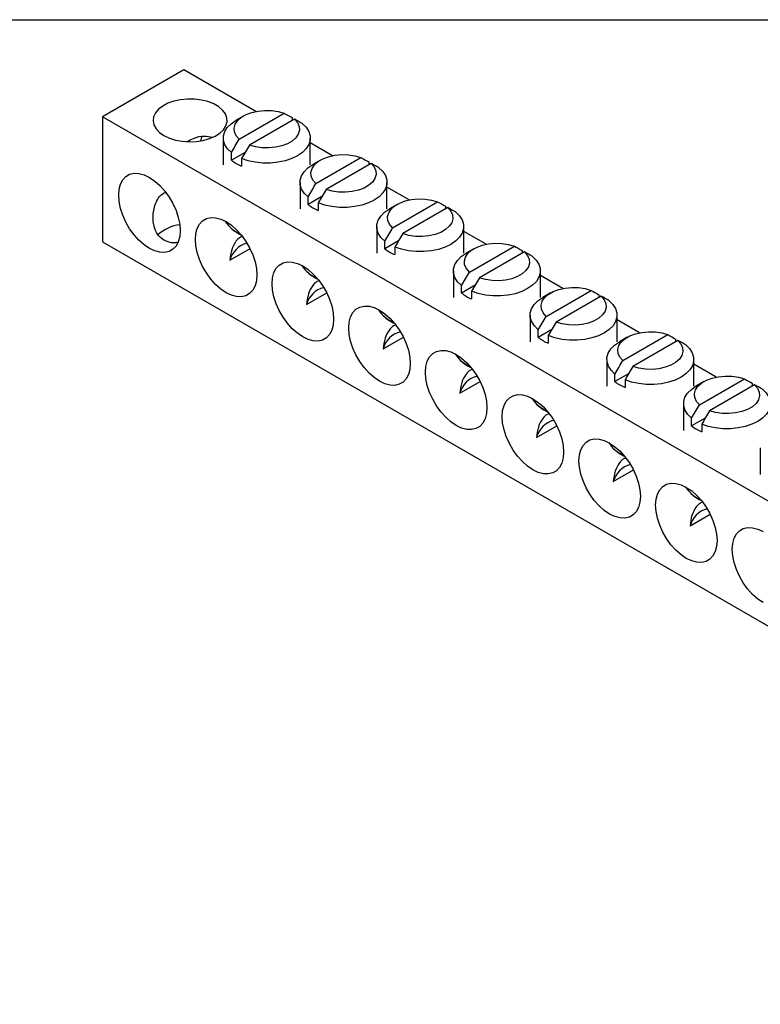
# Model space of a CAD drawing. Header units: inches. Extents: x 0.2 to 10.8, y 0.2 to 8.2.
# Tile 3 of 4: x 6.4 to 8.6, y 5.4 to 8.2. Entities that reach past the tile are written whole.
import ezdxf

# ---------------------------------------------------------------- set-up
doc = ezdxf.new("R2010")
doc.units = ezdxf.units.IN
doc.header["$MEASUREMENT"] = 0
doc.layers.add('TEXT', color=140, linetype='Continuous', lineweight=25)

msp = doc.modelspace()

# ---------------------------------------------------------------- linework, layer by layer
for p, q in [((6.9051, 8.1058), (6.6713, 7.9708)), ((7.1121, 7.9863), (6.9051, 8.1058)), ((10.4685, 5.7787), (6.6713, 7.9708)), ((6.6713, 7.9708), (6.6713, 7.6117)), ((7.0771, 7.9735), (7.055, 7.9608)), ((7.0643, 7.9063), (7.1936, 7.981)), ((7.2226, 7.9642), (7.0933, 7.8896)), ((7.2161, 7.9685), (7.2161, 7.9605)), ((7.0184, 7.9098), (7.0184, 7.8332)), ((7.2684, 7.8332), (7.2684, 7.9098)), ((7.081, 7.8686), (7.0418, 7.8459)), ((7.3326, 7.859), (7.2684, 7.896)), ((7.0418, 7.8459), (7.0418, 7.8678)), ((7.0708, 7.8511), (7.0708, 7.8292)), ((7.2976, 7.8463), (7.2755, 7.8335)), ((7.2848, 7.779), (7.4141, 7.8537)), ((7.4366, 7.8412), (7.4366, 7.8332)), ((7.4431, 7.837), (7.3137, 7.7623)), ((7.2389, 7.7825), (7.2389, 7.7059)), ((7.4889, 7.7059), (7.4889, 7.7825)), ((7.5531, 7.7317), (7.4889, 7.7688)), ((7.3015, 7.7413), (7.2622, 7.7187)), ((7.2622, 7.7187), (7.2622, 7.7405)), ((7.2912, 7.7238), (7.2912, 7.7019)), ((7.5181, 7.719), (7.496, 7.7062)), ((7.5052, 7.6517), (7.6346, 7.7264)), ((7.6636, 7.7097), (7.5342, 7.635)), ((7.6571, 7.7139), (7.6571, 7.7059)), ((7.4594, 7.6552), (7.4594, 7.5786)), ((7.7094, 7.5786), (7.7094, 7.6552)), ((7.522, 7.614), (7.4827, 7.5914)), ((7.7736, 7.6044), (7.7094, 7.6415)), ((6.6713, 7.6117), (10.4685, 5.4196)), ((7.0371, 7.5584), (7.0952, 7.592)), ((7.4827, 7.5914), (7.4827, 7.6132)), ((7.5117, 7.5965), (7.5117, 7.5746)), ((7.7386, 7.5917), (7.7165, 7.5789)), ((7.7257, 7.5244), (7.8551, 7.5991)), ((7.8776, 7.5866), (7.8776, 7.5787)), ((7.8841, 7.5824), (7.7547, 7.5077)), ((7.6799, 7.5279), (7.6799, 7.4514)), ((7.9299, 7.4514), (7.9299, 7.5279)), ((7.9941, 7.4772), (7.9299, 7.5142)), ((7.7425, 7.4868), (7.7032, 7.4641)), ((7.7032, 7.4641), (7.7032, 7.4859)), ((7.2575, 7.4312), (7.3157, 7.4647)), ((7.7322, 7.4692), (7.7322, 7.4474)), ((7.9591, 7.4644), (7.937, 7.4516)), ((7.9462, 7.3972), (8.0756, 7.4719)), ((8.1046, 7.4551), (7.9752, 7.3804)), ((8.0981, 7.4593), (8.0981, 7.4514)), ((7.9004, 7.4006), (7.9004, 7.3241)), ((8.1504, 7.3241), (8.1504, 7.4006)), ((7.9629, 7.3595), (7.9237, 7.3368)), ((8.2145, 7.3499), (8.1504, 7.3869)), ((7.478, 7.3039), (7.5362, 7.3374)), ((7.9237, 7.3368), (7.9237, 7.3587)), ((7.9527, 7.3419), (7.9527, 7.3201)), ((8.1796, 7.3371), (8.1575, 7.3244)), ((8.1667, 7.2699), (8.2961, 7.3446)), ((8.3186, 7.332), (8.3186, 7.3241)), ((8.3251, 7.3278), (8.1957, 7.2531)), ((8.1209, 7.2733), (8.1209, 7.1968)), ((8.3709, 7.1968), (8.3709, 7.2733)), ((8.435, 7.2226), (8.3709, 7.2596)), ((8.1834, 7.2322), (8.1442, 7.2095)), ((8.1442, 7.2095), (8.1442, 7.2314)), ((7.6985, 7.1766), (7.7566, 7.2102)), ((8.1732, 7.2146), (8.1732, 7.1928)), ((8.4001, 7.2098), (8.3779, 7.1971)), ((8.3872, 7.1426), (8.5165, 7.2173)), ((8.5455, 7.2006), (8.4162, 7.1259)), ((8.539, 7.2048), (8.539, 7.1968)), ((8.3414, 7.1461), (8.3414, 7.0695)), ((8.4039, 7.1049), (8.3647, 7.0823)), ((7.919, 7.0493), (7.9771, 7.0829)), ((8.3647, 7.0823), (8.3647, 7.1041)), ((8.3937, 7.0874), (8.3937, 7.0655)), ((8.5618, 7.0188), (8.5618, 6.9422)), ((8.1395, 6.922), (8.1976, 6.9556)), ((8.36, 6.7948), (8.4181, 6.8283))]:
    msp.add_line(p, q)
at = {"flags": 128}
for points in [[(6.8477, 7.917), (6.8633, 7.9096), (6.881, 7.904), (6.9003, 7.9004), (6.9204, 7.899), (6.9406, 7.8999), (6.9602, 7.9029), (6.9784, 7.908), (6.9946, 7.915), (7.0082, 7.9236), (7.0188, 7.9336), (7.0258, 7.9446), (7.0292, 7.9561), (7.0287, 7.9678), (7.0244, 7.9792), (7.0164, 7.99), (7.0051, 7.9996), (6.9908, 8.0079), (6.974, 8.0144), (6.9554, 8.019), (6.9356, 8.0215), (6.9154, 8.0218), (6.8954, 8.0199), (6.8764, 8.0158), (6.8591, 8.0097), (6.8442, 8.0018), (6.832, 7.9925), (6.8232, 7.982), (6.8179, 7.9707), (6.8165, 7.959), (6.8189, 7.9474), (6.8251, 7.9363), (6.8348, 7.926), (6.8477, 7.917)], [(7.0643, 7.9063), (7.0556, 7.9163), (7.0507, 7.9272), (7.0499, 7.9384), (7.053, 7.9495), (7.06, 7.96), (7.0706, 7.9694), (7.0844, 7.9773), (7.1007, 7.9834), (7.1188, 7.9875), (7.138, 7.9893), (7.1574, 7.9888), (7.1762, 7.986), (7.1936, 7.981)], [(7.0418, 7.8678), (7.0306, 7.8787), (7.023, 7.8906), (7.019, 7.903), (7.0189, 7.9157), (7.0226, 7.9282), (7.03, 7.9401), (7.041, 7.9511), (7.055, 7.9608)], [(7.2226, 7.9642), (7.2313, 7.9542), (7.2362, 7.9433), (7.237, 7.9321), (7.2339, 7.921), (7.2269, 7.9106), (7.2163, 7.9012), (7.2025, 7.8932), (7.1862, 7.8871), (7.1681, 7.8831), (7.1489, 7.8812), (7.1295, 7.8818), (7.1107, 7.8846), (7.0933, 7.8896)], [(7.2451, 7.9517), (7.2563, 7.9408), (7.2639, 7.9289), (7.2679, 7.9165), (7.268, 7.9038), (7.2643, 7.8913), (7.2569, 7.8794), (7.2459, 7.8684), (7.2318, 7.8587), (7.215, 7.8506), (7.196, 7.8443), (7.1754, 7.84), (7.1537, 7.8378), (7.1318, 7.8379), (7.1102, 7.8402), (7.0897, 7.8446), (7.0708, 7.8511)], [(6.9536, 7.9016), (6.9568, 7.9125), (6.958, 7.9154)], [(7.2848, 7.779), (7.2761, 7.7891), (7.2712, 7.7999), (7.2703, 7.8111), (7.2735, 7.8222), (7.2805, 7.8327), (7.2911, 7.8421), (7.3049, 7.85), (7.3212, 7.8561), (7.3393, 7.8602), (7.3585, 7.862), (7.3779, 7.8615), (7.3967, 7.8587), (7.4141, 7.8537)], [(7.2622, 7.7405), (7.2511, 7.7514), (7.2434, 7.7633), (7.2395, 7.7757), (7.2394, 7.7884), (7.2431, 7.8009), (7.2505, 7.8128), (7.2615, 7.8238), (7.2755, 7.8335)], [(7.4656, 7.8244), (7.4768, 7.8135), (7.4844, 7.8017), (7.4884, 7.7892), (7.4885, 7.7765), (7.4848, 7.7641), (7.4774, 7.7521), (7.4664, 7.7412), (7.4523, 7.7314), (7.4355, 7.7233), (7.4165, 7.717), (7.3958, 7.7127), (7.3742, 7.7106), (7.3523, 7.7106), (7.3307, 7.7129), (7.3101, 7.7173), (7.2912, 7.7238)], [(7.4431, 7.837), (7.4518, 7.8269), (7.4566, 7.816), (7.4575, 7.8048), (7.4544, 7.7938), (7.4474, 7.7833), (7.4367, 7.7739), (7.423, 7.766), (7.4067, 7.7598), (7.3886, 7.7558), (7.3694, 7.754), (7.35, 7.7545), (7.3312, 7.7573), (7.3137, 7.7623)], [(6.8944, 7.6436), (6.8931, 7.6267), (6.8891, 7.6118), (6.8826, 7.5994), (6.8738, 7.5899), (6.8629, 7.5837), (6.8502, 7.5807), (6.8363, 7.5813), (6.8214, 7.5853), (6.806, 7.5926), (6.7907, 7.603), (6.7758, 7.6162), (6.7618, 7.6318), (6.7492, 7.6492), (6.7383, 7.6681), (6.7295, 7.6878), (6.723, 7.7077), (6.719, 7.7272), (6.7177, 7.7457), (6.719, 7.7626), (6.723, 7.7775), (6.7295, 7.7899), (6.7383, 7.7993), (6.7492, 7.8056), (6.7618, 7.8085), (6.7758, 7.808), (6.7907, 7.804), (6.806, 7.7967), (6.8214, 7.7863), (6.8363, 7.7731), (6.8502, 7.7575), (6.8629, 7.74), (6.8738, 7.7212), (6.8826, 7.7015), (6.8891, 7.6816), (6.8931, 7.6621), (6.8944, 7.6436)], [(7.5052, 7.6517), (7.4966, 7.6618), (7.4917, 7.6726), (7.4908, 7.6839), (7.494, 7.6949), (7.501, 7.7054), (7.5116, 7.7148), (7.5254, 7.7227), (7.5416, 7.7289), (7.5598, 7.7329), (7.579, 7.7347), (7.5984, 7.7342), (7.6172, 7.7314), (7.6346, 7.7264)], [(7.4827, 7.6132), (7.4716, 7.6241), (7.4639, 7.636), (7.46, 7.6485), (7.4598, 7.6611), (7.4636, 7.6736), (7.471, 7.6855), (7.4819, 7.6965), (7.496, 7.7062)], [(7.6636, 7.7097), (7.6722, 7.6996), (7.6771, 7.6888), (7.678, 7.6776), (7.6749, 7.6665), (7.6678, 7.656), (7.6572, 7.6466), (7.6435, 7.6387), (7.6272, 7.6325), (7.6091, 7.6285), (7.5899, 7.6267), (7.5705, 7.6272), (7.5516, 7.63), (7.5342, 7.635)], [(7.1149, 7.5163), (7.1136, 7.4994), (7.1096, 7.4845), (7.1031, 7.4721), (7.0942, 7.4627), (7.0833, 7.4564), (7.0707, 7.4535), (7.0568, 7.454), (7.0419, 7.458), (7.0265, 7.4653), (7.0112, 7.4757), (6.9963, 7.4889), (6.9823, 7.5045), (6.9697, 7.522), (6.9588, 7.5408), (6.95, 7.5605), (6.9435, 7.5804), (6.9395, 7.5999), (6.9381, 7.6184), (6.9395, 7.6353), (6.9435, 7.6502), (6.95, 7.6626), (6.9588, 7.6721), (6.9697, 7.6783), (6.9823, 7.6813), (6.9963, 7.6807), (7.0112, 7.6767), (7.0265, 7.6694), (7.0419, 7.659), (7.0568, 7.6458), (7.0707, 7.6302), (7.0833, 7.6127), (7.0942, 7.5939), (7.1031, 7.5742), (7.1096, 7.5543), (7.1136, 7.5348), (7.1149, 7.5163)], [(7.6861, 7.6972), (7.6972, 7.6862), (7.7049, 7.6744), (7.7089, 7.6619), (7.709, 7.6493), (7.7053, 7.6368), (7.6978, 7.6249), (7.6869, 7.6139), (7.6728, 7.6042), (7.656, 7.596), (7.637, 7.5897), (7.6163, 7.5854), (7.5947, 7.5833), (7.5728, 7.5833), (7.5512, 7.5856), (7.5306, 7.5901), (7.5117, 7.5965)], [(7.7257, 7.5244), (7.7171, 7.5345), (7.7122, 7.5454), (7.7113, 7.5566), (7.7144, 7.5677), (7.7215, 7.5781), (7.7321, 7.5875), (7.7458, 7.5955), (7.7621, 7.6016), (7.7803, 7.6056), (7.7994, 7.6075), (7.8189, 7.6069), (7.8377, 7.6041), (7.8551, 7.5991)], [(7.7032, 7.4859), (7.6921, 7.4969), (7.6844, 7.5087), (7.6804, 7.5212), (7.6803, 7.5338), (7.684, 7.5463), (7.6915, 7.5582), (7.7024, 7.5692), (7.7165, 7.5789)], [(7.9066, 7.5699), (7.9177, 7.559), (7.9254, 7.5471), (7.9294, 7.5346), (7.9295, 7.522), (7.9258, 7.5095), (7.9183, 7.4976), (7.9074, 7.4866), (7.8933, 7.4769), (7.8765, 7.4687), (7.8575, 7.4624), (7.8368, 7.4581), (7.8152, 7.456), (7.7932, 7.4561), (7.7717, 7.4583), (7.7511, 7.4628), (7.7322, 7.4692)], [(7.8841, 7.5824), (7.8927, 7.5723), (7.8976, 7.5615), (7.8985, 7.5503), (7.8954, 7.5392), (7.8883, 7.5287), (7.8777, 7.5193), (7.864, 7.5114), (7.8477, 7.5053), (7.8295, 7.5012), (7.8104, 7.4994), (7.7909, 7.4999), (7.7721, 7.5027), (7.7547, 7.5077)], [(7.3354, 7.389), (7.3341, 7.3721), (7.3301, 7.3572), (7.3236, 7.3449), (7.3147, 7.3354), (7.3038, 7.3291), (7.2912, 7.3262), (7.2772, 7.3267), (7.2624, 7.3307), (7.247, 7.338), (7.2317, 7.3484), (7.2168, 7.3616), (7.2028, 7.3772), (7.1902, 7.3947), (7.1793, 7.4136), (7.1705, 7.4332), (7.164, 7.4531), (7.16, 7.4726), (7.1586, 7.4911), (7.16, 7.508), (7.164, 7.5229), (7.1705, 7.5353), (7.1793, 7.5448), (7.1902, 7.5511), (7.2028, 7.554), (7.2168, 7.5534), (7.2317, 7.5495), (7.247, 7.5421), (7.2624, 7.5317), (7.2772, 7.5185), (7.2912, 7.503), (7.3038, 7.4855), (7.3147, 7.4666), (7.3236, 7.4469), (7.3301, 7.427), (7.3341, 7.4075), (7.3354, 7.389)], [(7.9462, 7.3972), (7.9376, 7.4072), (7.9327, 7.4181), (7.9318, 7.4293), (7.9349, 7.4404), (7.942, 7.4508), (7.9526, 7.4602), (7.9663, 7.4682), (7.9826, 7.4743), (8.0007, 7.4784), (8.0199, 7.4802), (8.0393, 7.4797), (8.0582, 7.4768), (8.0756, 7.4719)], [(7.9237, 7.3587), (7.9126, 7.3696), (7.9049, 7.3814), (7.9009, 7.3939), (7.9008, 7.4066), (7.9045, 7.419), (7.912, 7.431), (7.9229, 7.4419), (7.937, 7.4516)], [(8.1046, 7.4551), (8.1132, 7.4451), (8.1181, 7.4342), (8.119, 7.423), (8.1158, 7.4119), (8.1088, 7.4014), (8.0982, 7.392), (8.0844, 7.3841), (8.0682, 7.378), (8.05, 7.3739), (8.0308, 7.3721), (8.0114, 7.3726), (7.9926, 7.3754), (7.9752, 7.3804)], [(7.5559, 7.2618), (7.5545, 7.2448), (7.5506, 7.2299), (7.544, 7.2176), (7.5352, 7.2081), (7.5243, 7.2018), (7.5117, 7.1989), (7.4977, 7.1994), (7.4828, 7.2034), (7.4675, 7.2107), (7.4521, 7.2211), (7.4373, 7.2343), (7.4233, 7.2499), (7.4107, 7.2674), (7.3998, 7.2863), (7.3909, 7.3059), (7.3844, 7.3258), (7.3804, 7.3453), (7.3791, 7.3638), (7.3804, 7.3808), (7.3844, 7.3956), (7.3909, 7.408), (7.3998, 7.4175), (7.4107, 7.4238), (7.4233, 7.4267), (7.4373, 7.4262), (7.4521, 7.4222), (7.4675, 7.4149), (7.4828, 7.4044), (7.4977, 7.3913), (7.5117, 7.3757), (7.5243, 7.3582), (7.5352, 7.3393), (7.544, 7.3196), (7.5506, 7.2998), (7.5545, 7.2803), (7.5559, 7.2618)], [(8.1271, 7.4426), (8.1382, 7.4317), (8.1459, 7.4198), (8.1498, 7.4074), (8.15, 7.3947), (8.1462, 7.3822), (8.1388, 7.3703), (8.1279, 7.3593), (8.1138, 7.3496), (8.097, 7.3415), (8.0779, 7.3352), (8.0573, 7.3309), (8.0357, 7.3287), (8.0137, 7.3288), (7.9921, 7.3311), (7.9716, 7.3355), (7.9527, 7.3419)], [(8.1667, 7.2699), (8.158, 7.2799), (8.1532, 7.2908), (8.1523, 7.302), (8.1554, 7.3131), (8.1624, 7.3236), (8.1731, 7.333), (8.1868, 7.3409), (8.2031, 7.347), (8.2212, 7.3511), (8.2404, 7.3529), (8.2598, 7.3524), (8.2786, 7.3496), (8.2961, 7.3446)], [(8.1442, 7.2314), (8.133, 7.2423), (8.1254, 7.2542), (8.1214, 7.2666), (8.1213, 7.2793), (8.125, 7.2918), (8.1325, 7.3037), (8.1434, 7.3147), (8.1575, 7.3244)], [(8.3476, 7.3153), (8.3587, 7.3044), (8.3664, 7.2925), (8.3703, 7.2801), (8.3704, 7.2674), (8.3667, 7.2549), (8.3593, 7.243), (8.3484, 7.232), (8.3343, 7.2223), (8.3174, 7.2142), (8.2984, 7.2079), (8.2778, 7.2036), (8.2562, 7.2014), (8.2342, 7.2015), (8.2126, 7.2038), (8.1921, 7.2082), (8.1732, 7.2146)], [(8.3251, 7.3278), (8.3337, 7.3178), (8.3386, 7.3069), (8.3395, 7.2957), (8.3363, 7.2846), (8.3293, 7.2742), (8.3187, 7.2648), (8.3049, 7.2568), (8.2886, 7.2507), (8.2705, 7.2466), (8.2513, 7.2448), (8.2319, 7.2453), (8.2131, 7.2482), (8.1957, 7.2531)], [(7.7764, 7.1345), (7.775, 7.1175), (7.771, 7.1027), (7.7645, 7.0903), (7.7557, 7.0808), (7.7448, 7.0745), (7.7322, 7.0716), (7.7182, 7.0721), (7.7033, 7.0761), (7.688, 7.0834), (7.6726, 7.0939), (7.6577, 7.107), (7.6438, 7.1226), (7.6312, 7.1401), (7.6203, 7.159), (7.6114, 7.1787), (7.6049, 7.1985), (7.6009, 7.218), (7.5996, 7.2365), (7.6009, 7.2535), (7.6049, 7.2684), (7.6114, 7.2807), (7.6203, 7.2902), (7.6312, 7.2965), (7.6438, 7.2994), (7.6577, 7.2989), (7.6726, 7.2949), (7.688, 7.2876), (7.7033, 7.2772), (7.7182, 7.264), (7.7322, 7.2484), (7.7448, 7.2309), (7.7557, 7.212), (7.7645, 7.1924), (7.771, 7.1725), (7.775, 7.153), (7.7764, 7.1345)], [(8.3872, 7.1426), (8.3785, 7.1527), (8.3736, 7.1635), (8.3728, 7.1747), (8.3759, 7.1858), (8.3829, 7.1963), (8.3935, 7.2057), (8.4073, 7.2136), (8.4236, 7.2197), (8.4417, 7.2238), (8.4609, 7.2256), (8.4803, 7.2251), (8.4991, 7.2223), (8.5165, 7.2173)], [(8.3647, 7.1041), (8.3535, 7.115), (8.3459, 7.1269), (8.3419, 7.1393), (8.3418, 7.152), (8.3455, 7.1645), (8.3529, 7.1764), (8.3639, 7.1874), (8.3779, 7.1971)], [(8.5455, 7.2006), (8.5542, 7.1905), (8.5591, 7.1796), (8.5599, 7.1684), (8.5568, 7.1573), (8.5498, 7.1469), (8.5392, 7.1375), (8.5254, 7.1295), (8.5091, 7.1234), (8.491, 7.1194), (8.4718, 7.1175), (8.4524, 7.1181), (8.4336, 7.1209), (8.4162, 7.1259)], [(7.9968, 7.0072), (7.9955, 6.9903), (7.9915, 6.9754), (7.985, 6.963), (7.9762, 6.9535), (7.9653, 6.9472), (7.9527, 6.9443), (7.9387, 6.9449), (7.9238, 6.9488), (7.9085, 6.9562), (7.8931, 6.9666), (7.8782, 6.9798), (7.8643, 6.9953), (7.8516, 7.0128), (7.8408, 7.0317), (7.8319, 7.0514), (7.8254, 7.0713), (7.8214, 7.0908), (7.8201, 7.1093), (7.8214, 7.1262), (7.8254, 7.1411), (7.8319, 7.1535), (7.8408, 7.1629), (7.8516, 7.1692), (7.8643, 7.1721), (7.8782, 7.1716), (7.8931, 7.1676), (7.9085, 7.1603), (7.9238, 7.1499), (7.9387, 7.1367), (7.9527, 7.1211), (7.9653, 7.1036), (7.9762, 7.0847), (7.985, 7.0651), (7.9915, 7.0452), (7.9955, 7.0257), (7.9968, 7.0072)], [(8.568, 7.188), (8.5792, 7.1771), (8.5869, 7.1652), (8.5908, 7.1528), (8.5909, 7.1401), (8.5872, 7.1276), (8.5798, 7.1157), (8.5688, 7.1047), (8.5547, 7.095), (8.5379, 7.0869), (8.5189, 7.0806), (8.4983, 7.0763), (8.4766, 7.0741), (8.4547, 7.0742), (8.4331, 7.0765), (8.4126, 7.0809), (8.3937, 7.0874)], [(8.2173, 6.8799), (8.216, 6.863), (8.212, 6.8481), (8.2055, 6.8357), (8.1967, 6.8262), (8.1858, 6.82), (8.1731, 6.817), (8.1592, 6.8176), (8.1443, 6.8216), (8.1289, 6.8289), (8.1136, 6.8393), (8.0987, 6.8525), (8.0848, 6.8681), (8.0721, 6.8856), (8.0612, 6.9044), (8.0524, 6.9241), (8.0459, 6.944), (8.0419, 6.9635), (8.0406, 6.982), (8.0419, 6.9989), (8.0459, 7.0138), (8.0524, 7.0262), (8.0612, 7.0356), (8.0721, 7.0419), (8.0848, 7.0449), (8.0987, 7.0443), (8.1136, 7.0403), (8.1289, 7.033), (8.1443, 7.0226), (8.1592, 7.0094), (8.1731, 6.9938), (8.1858, 6.9763), (8.1967, 6.9575), (8.2055, 6.9378), (8.212, 6.9179), (8.216, 6.8984), (8.2173, 6.8799)], [(8.4378, 6.7526), (8.4365, 6.7357), (8.4325, 6.7208), (8.426, 6.7084), (8.4171, 6.699), (8.4062, 6.6927), (8.3936, 6.6898), (8.3797, 6.6903), (8.3648, 6.6943), (8.3494, 6.7016), (8.3341, 6.712), (8.3192, 6.7252), (8.3052, 6.7408), (8.2926, 6.7583), (8.2817, 6.7771), (8.2729, 6.7968), (8.2664, 6.8167), (8.2624, 6.8362), (8.261, 6.8547), (8.2624, 6.8716), (8.2664, 6.8865), (8.2729, 6.8989), (8.2817, 6.9084), (8.2926, 6.9146), (8.3052, 6.9176), (8.3192, 6.917), (8.3341, 6.913), (8.3494, 6.9057), (8.3648, 6.8953), (8.3797, 6.8821), (8.3936, 6.8665), (8.4062, 6.8491), (8.4171, 6.8302), (8.426, 6.8105), (8.4325, 6.7906), (8.4365, 6.7711), (8.4378, 6.7526)], [(8.5699, 6.5743), (8.5546, 6.5847), (8.5397, 6.5979), (8.5257, 6.6135), (8.5131, 6.631), (8.5022, 6.6499), (8.4934, 6.6695), (8.4869, 6.6894), (8.4829, 6.7089), (8.4815, 6.7274), (8.4829, 6.7444), (8.4869, 6.7592), (8.4934, 6.7716), (8.5022, 6.7811), (8.5131, 6.7874), (8.5257, 6.7903), (8.5397, 6.7897), (8.5546, 6.7858), (8.5699, 6.7784)]]:
    msp.add_lwpolyline(points, dxfattribs=at)
for centre, radius, start, end in [((7.1144, 7.9383), 0.1175, 231.8101, 248.1953), ((7.3349, 7.811), 0.1175, 231.8101, 248.1953), ((7.0989, 7.7168), 0.088, 211.4791, 248.6188), ((6.9068, 7.5475), 0.1137, 96.795, 132.2324), ((7.1037, 7.5408), 0.0689, 104.3591, 165.1716), ((7.5554, 7.6837), 0.1175, 231.8101, 248.1953), ((7.3194, 7.5896), 0.088, 211.4791, 248.6188), ((7.3242, 7.4135), 0.0689, 104.3591, 165.1716), ((7.7758, 7.5564), 0.1175, 231.8101, 248.1953), ((7.5399, 7.4623), 0.088, 211.4791, 248.6188), ((7.5446, 7.2862), 0.0689, 104.3591, 165.1716), ((7.9963, 7.4291), 0.1175, 231.8101, 248.1953), ((7.7603, 7.335), 0.088, 211.4791, 248.6188), ((7.7651, 7.159), 0.0689, 104.3591, 165.1716), ((8.2168, 7.3019), 0.1175, 231.8101, 248.1953), ((7.9808, 7.2077), 0.088, 211.4791, 248.6188), ((7.9856, 7.0317), 0.0689, 104.3591, 165.1716), ((8.4373, 7.1746), 0.1175, 231.8101, 248.1953), ((8.2013, 7.0804), 0.088, 211.4791, 248.6188), ((8.2061, 6.9044), 0.0689, 104.3591, 165.1716), ((8.4218, 6.9531), 0.088, 211.4791, 248.6188), ((8.4266, 6.7771), 0.0689, 104.3591, 165.1716)]:
    msp.add_arc(centre, radius, start, end)
for points in [[(7.1936, 7.981), (7.2012, 7.9768), (7.2087, 7.9727), (7.2161, 7.9685)], [(7.2451, 7.9517), (7.2377, 7.9559), (7.2302, 7.9601), (7.2226, 7.9642)], [(7.0418, 7.8678), (7.0492, 7.8806), (7.0567, 7.8935), (7.0643, 7.9063)], [(7.0933, 7.8896), (7.0857, 7.8767), (7.0782, 7.8639), (7.0708, 7.8511)], [(7.4141, 7.8537), (7.4216, 7.8496), (7.4291, 7.8454), (7.4366, 7.8412)], [(7.4656, 7.8244), (7.4581, 7.8286), (7.4506, 7.8328), (7.4431, 7.837)], [(7.2622, 7.7405), (7.2697, 7.7534), (7.2772, 7.7662), (7.2848, 7.779)], [(7.3137, 7.7623), (7.3062, 7.7495), (7.2987, 7.7366), (7.2912, 7.7238)], [(7.6346, 7.7264), (7.6421, 7.7223), (7.6496, 7.7181), (7.6571, 7.7139)], [(7.6861, 7.6972), (7.6786, 7.7014), (7.6711, 7.7055), (7.6636, 7.7097)], [(7.4827, 7.6132), (7.4902, 7.6261), (7.4977, 7.6389), (7.5052, 7.6517)], [(7.5342, 7.635), (7.5267, 7.6222), (7.5192, 7.6093), (7.5117, 7.5965)], [(7.8551, 7.5991), (7.8626, 7.595), (7.8701, 7.5908), (7.8776, 7.5866)], [(7.9066, 7.5699), (7.8991, 7.5741), (7.8916, 7.5783), (7.8841, 7.5824)], [(7.7032, 7.4859), (7.7107, 7.4988), (7.7182, 7.5116), (7.7257, 7.5244)], [(7.7547, 7.5077), (7.7472, 7.4949), (7.7397, 7.4821), (7.7322, 7.4692)], [(8.0756, 7.4719), (8.0831, 7.4677), (8.0906, 7.4635), (8.0981, 7.4593)], [(8.1271, 7.4426), (8.1196, 7.4468), (8.1121, 7.451), (8.1046, 7.4551)], [(7.9237, 7.3587), (7.9312, 7.3715), (7.9387, 7.3843), (7.9462, 7.3972)], [(7.9752, 7.3804), (7.9677, 7.3676), (7.9602, 7.3548), (7.9527, 7.3419)], [(8.2961, 7.3446), (8.3036, 7.3404), (8.3111, 7.3362), (8.3186, 7.332)], [(8.3476, 7.3153), (8.3401, 7.3195), (8.3326, 7.3237), (8.3251, 7.3278)], [(8.1442, 7.2314), (8.1517, 7.2442), (8.1592, 7.2571), (8.1667, 7.2699)], [(8.1957, 7.2531), (8.1882, 7.2403), (8.1807, 7.2275), (8.1732, 7.2146)], [(8.5165, 7.2173), (8.5241, 7.2132), (8.5316, 7.209), (8.539, 7.2048)], [(8.568, 7.188), (8.5606, 7.1922), (8.5531, 7.1964), (8.5455, 7.2006)], [(8.3647, 7.1041), (8.3721, 7.1169), (8.3796, 7.1298), (8.3872, 7.1426)], [(8.4162, 7.1259), (8.4086, 7.113), (8.4011, 7.1002), (8.3937, 7.0874)]]:
    msp.add_open_spline(points, degree=3)
for points, knots in [([(6.9137, 7.8997), (6.9199, 7.903), (6.9364, 7.9117), (6.9624, 7.9174), (6.9798, 7.9138), (6.9875, 7.9122)], [0, 0, 0, 0, 0.255376, 0.671376, 1, 1, 1, 1]), ([(6.8878, 7.6101), (6.8858, 7.6096), (6.8751, 7.6071), (6.8612, 7.6103), (6.8432, 7.6182), (6.8284, 7.6321), (6.8193, 7.6532), (6.8161, 7.6738), (6.8166, 7.6925), (6.8201, 7.7114), (6.827, 7.7297), (6.8373, 7.746), (6.8474, 7.7513), (6.852, 7.7537)], [0, 0, 0, 0, 0.02849, 0.153451, 0.208305, 0.33679, 0.464724, 0.551941, 0.64166, 0.730769, 0.822138, 0.917726, 1, 1, 1, 1]), ([(7.0384, 7.653), (7.0389, 7.6525), (7.0447, 7.6466), (7.0548, 7.6393), (7.065, 7.6339), (7.0686, 7.632)], [0, 0, 0, 0, 0.058382, 0.671978, 1, 1, 1, 1]), ([(7.0727, 7.6263), (7.0708, 7.6257), (7.0638, 7.6236), (7.0523, 7.611), (7.0406, 7.5882), (7.0383, 7.5687), (7.0371, 7.5584)], [0, 0, 0, 0, 0.080317, 0.297048, 0.627324, 1, 1, 1, 1]), ([(7.2589, 7.5257), (7.2594, 7.5252), (7.2652, 7.5193), (7.2753, 7.512), (7.2855, 7.5066), (7.2891, 7.5047)], [0, 0, 0, 0, 0.058382, 0.671978, 1, 1, 1, 1]), ([(7.2931, 7.499), (7.2913, 7.4984), (7.2843, 7.4963), (7.2727, 7.4837), (7.2611, 7.4609), (7.2588, 7.4415), (7.2575, 7.4312)], [0, 0, 0, 0, 0.0803171, 0.2970483, 0.6273237, 1, 1, 1, 1]), ([(7.4794, 7.3984), (7.4799, 7.3979), (7.4857, 7.392), (7.4958, 7.3847), (7.506, 7.3793), (7.5096, 7.3774)], [0, 0, 0, 0, 0.058382, 0.671978, 1, 1, 1, 1]), ([(7.5136, 7.3717), (7.5117, 7.3711), (7.5048, 7.369), (7.4932, 7.3564), (7.4816, 7.3336), (7.4793, 7.3142), (7.478, 7.3039)], [0, 0, 0, 0, 0.080317, 0.297048, 0.627324, 1, 1, 1, 1]), ([(7.6999, 7.2712), (7.7004, 7.2707), (7.7061, 7.2647), (7.7162, 7.2574), (7.7265, 7.252), (7.73, 7.2501)], [0, 0, 0, 0, 0.058382, 0.671978, 1, 1, 1, 1]), ([(7.7341, 7.2444), (7.7322, 7.2439), (7.7253, 7.2417), (7.7137, 7.2292), (7.7021, 7.2063), (7.6997, 7.1869), (7.6985, 7.1766)], [0, 0, 0, 0, 0.080317, 0.297048, 0.627324, 1, 1, 1, 1]), ([(7.9203, 7.1439), (7.9208, 7.1434), (7.9266, 7.1375), (7.9367, 7.1301), (7.947, 7.1247), (7.9505, 7.1228)], [0, 0, 0, 0, 0.058382, 0.671978, 1, 1, 1, 1]), ([(7.9546, 7.1171), (7.9527, 7.1166), (7.9458, 7.1145), (7.9342, 7.1019), (7.9225, 7.079), (7.9202, 7.0596), (7.919, 7.0493)], [0, 0, 0, 0, 0.080317, 0.297048, 0.627324, 1, 1, 1, 1]), ([(8.1408, 7.0166), (8.1413, 7.0161), (8.1471, 7.0102), (8.1572, 7.0029), (8.1674, 6.9975), (8.171, 6.9956)], [0, 0, 0, 0, 0.058382, 0.671978, 1, 1, 1, 1]), ([(8.1751, 6.9899), (8.1732, 6.9893), (8.1662, 6.9872), (8.1547, 6.9746), (8.143, 6.9517), (8.1407, 6.9323), (8.1395, 6.922)], [0, 0, 0, 0, 0.080317, 0.297048, 0.627324, 1, 1, 1, 1]), ([(8.3613, 6.8893), (8.3618, 6.8888), (8.3676, 6.8829), (8.3777, 6.8756), (8.3879, 6.8702), (8.3915, 6.8683)], [0, 0, 0, 0, 0.0583817, 0.6719777, 1, 1, 1, 1]), ([(8.3956, 6.8626), (8.3937, 6.862), (8.3867, 6.8599), (8.3752, 6.8473), (8.3635, 6.8245), (8.3612, 6.805), (8.36, 6.7948)], [0, 0, 0, 0, 0.080317, 0.297048, 0.627324, 1, 1, 1, 1])]:
    msp.add_open_spline(points, degree=3, knots=knots)
at = {"layer": 'TEXT'}
msp.add_line((0.25, 8.25), (10.75, 8.25), dxfattribs=at)

doc.saveas('drawing.dxf')
